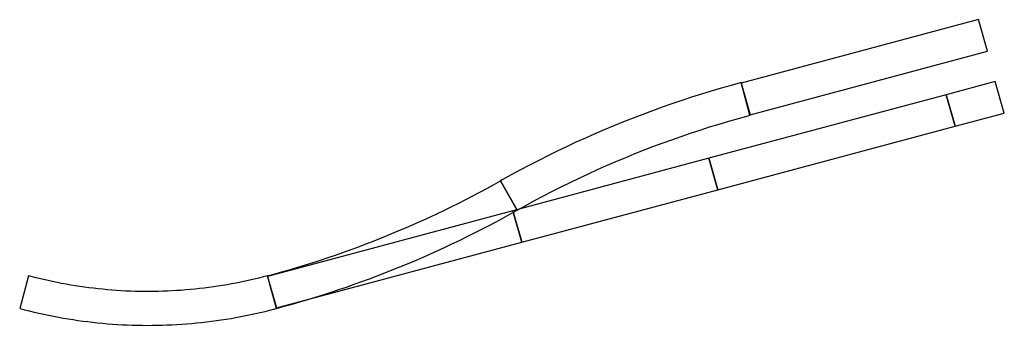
# Model space of a CAD drawing. Header units: inches. Extents: x 463 to 1336, y -905 to -634.
import ezdxf

# ---------------------------------------------------------------- set-up
doc = ezdxf.new("R2010")
doc.units = ezdxf.units.IN
doc.header["$MEASUREMENT"] = 0
doc.layers.add('002', color=1, linetype='CONTINUOUS')
doc.layers.add('004', color=1, linetype='CONTINUOUS')

# ---------------------------------------------------------------- blocks, each defined once
blk = doc.blocks.new('432')
at = {"layer": '004'}
blk.add_polyline3d([(-441.580225, -43.177126, 0), (-437.328397, -44.293645, 0), (-433.065617, -45.36759, 0), (-428.792311, -46.398855, 0), (-424.508905, -47.387335, 0), (-420.215829, -48.332933, 0), (-415.913512, -49.235553, 0), (-411.602385, -50.095106, 0), (-407.282877, -50.911506, 0), (-402.955421, -51.68467, 0), (-398.62045, -52.414522, 0), (-394.278398, -53.100988, 0), (-389.929698, -53.744, 0), (-385.574786, -54.343494, 0), (-381.214096, -54.899409, 0), (-376.848066, -55.41169, 0), (-372.477131, -55.880286, 0), (-368.101728, -56.305151, 0), (-363.722296, -56.68624, 0), (-359.339272, -57.023517, 0), (-354.953095, -57.316948, 0), (-350.564202, -57.566502, 0), (-346.173034, -57.772157, 0), (-341.780028, -57.93389, 0), (-337.385625, -58.051685, 0), (-332.990264, -58.125531, 0), (-328.594384, -58.155421, 0), (-324.198424, -58.141351, 0), (-319.802826, -58.083323, 0), (-315.408027, -57.981343, 0), (-311.014468, -57.835421, 0), (-306.622588, -57.645571, 0), (-302.232826, -57.411812, 0), (-297.845621, -57.134168, 0), (-293.461411, -56.812667, 0), (-289.080636, -56.44734, 0), (-284.703733, -56.038225, 0), (-280.33114, -55.585362, 0), (-275.963294, -55.088796, 0), (-271.600632, -54.548578, 0), (-267.24359, -53.96476, 0), (-262.892605, -53.337402, 0), (-258.54811, -52.666566, 0), (-254.210541, -51.95232, 0), (-249.880331, -51.194734, 0), (-245.557913, -50.393885, 0), (-241.24372, -49.549852, 0), (-236.938182, -48.662721, 0), (-232.641731, -47.732579, 0), (-228.354796, -46.75952, 0), (-224.077806, -45.743641, 0), (-219.811189, -44.685043, 0), (-215.55537, -43.583833, 0), (-214.026521, -43.177126, 0), (-221.791092, -14.199351, 0), (-221.791092, -14.199351, 0), (-225.752759, -15.239674, 0), (-229.724631, -16.24033, 0), (-233.70631, -17.201217, 0), (-237.6974, -18.122239, 0), (-241.697499, -19.003306, 0), (-245.70621, -19.844328, 0), (-249.72313, -20.645222, 0), (-253.747857, -21.405907, 0), (-257.779991, -22.126308, 0), (-261.819126, -22.806351, 0), (-265.86486, -23.44597, 0), (-269.916788, -24.045101, 0), (-273.974505, -24.603683, 0), (-278.037604, -25.12166, 0), (-282.10568, -25.598982, 0), (-286.178325, -26.035599, 0), (-290.255133, -26.431469, 0), (-294.335696, -26.786551, 0), (-298.419605, -27.100811, 0), (-302.506453, -27.374217, 0), (-306.595831, -27.606741, 0), (-310.687329, -27.798361, 0), (-314.780539, -27.949056, 0), (-318.875051, -28.058813, 0), (-322.970456, -28.12762, 0), (-327.066344, -28.15547, 0), (-331.162306, -28.14236, 0), (-335.257932, -28.088292, 0), (-339.352813, -27.993271, 0), (-343.446539, -27.857307, 0), (-347.5387, -27.680413, 0), (-351.628888, -27.462607, 0), (-355.716693, -27.203911, 0), (-359.801707, -26.90435, 0), (-363.883521, -26.563955, 0), (-367.961728, -26.182759, 0), (-372.035918, -25.760801, 0), (-376.105685, -25.298123, 0), (-380.170622, -24.794771, 0), (-384.230323, -24.250796, 0), (-388.28438, -23.666251, 0), (-392.33239, -23.041196, 0), (-396.373947, -22.375692, 0), (-400.408647, -21.669807, 0), (-404.436086, -20.923611, 0), (-408.455862, -20.137178, 0), (-412.467573, -19.310588, 0), (-416.470817, -18.443922, 0), (-420.465195, -17.537269, 0), (-424.450307, -16.590717, 0), (-428.425754, -15.604362, 0), (-432.391139, -14.578303, 0), (-433.815654, -14.199351, 0)], close=True, dxfattribs=at)
blk = doc.blocks.new('490')
at = {"layer": '002'}
blk.add_line((217.261707, 72.662057), (202.519391, 98.789899), dxfattribs=at)
blk.add_polyline3d([(-4, 14, 0), (4, -14, 0), (221.333311, 44.234285, 0), (213.333311, 72.234285, 0)], close=True, dxfattribs=at)
for radius in [887.4, 917.4]:
    blk.add_arc((-233.558306, 871.651466), radius, 285, 299.433333, dxfattribs=at)
blk = doc.blocks.new('492')
at = {"layer": '002'}
blk.add_polyline3d([(-18.917954, 71.733601, 0), (-27.767338, 69.314928, 0), (-36.592093, 66.807883, 0), (-45.391337, 64.212718, 0), (-54.16419, 61.529692, 0), (-62.909774, 58.759072, 0), (-71.627215, 55.901137, 0), (-80.315642, 52.956172, 0), (-88.974185, 49.924471, 0), (-97.601978, 46.806338, 0), (-106.198159, 43.602084, 0), (-114.761869, 40.31203, 0), (-123.29225, 36.936505, 0), (-131.78845, 33.475847, 0), (-140.24962, 29.9304, 0), (-148.674912, 26.300521, 0), (-157.063485, 22.586572, 0), (-165.414499, 18.788924, 0), (-173.727121, 14.907957, 0), (-182.000517, 10.944059, 0), (-190.233862, 6.897627, 0), (-198.426331, 2.769066, 0), (-206.577106, -1.441213, 0), (-214.685371, -5.732787, 0), (-222.750315, -10.105229, 0), (-230.771133, -14.558099, 0), (-232.297375, -15.417343, 0), (-217.55506, -41.545185, 0), (-217.55506, -41.545185, 0), (-209.804769, -37.223124, 0), (-202.011646, -32.97878, 0), (-194.17647, -28.812578, 0), (-186.300025, -24.724935, 0), (-178.383097, -20.71626, 0), (-170.426479, -16.786953, 0), (-162.430967, -12.937407, 0), (-154.39736, -9.168008, 0), (-146.32646, -5.479132, 0), (-138.219077, -1.871147, 0), (-130.076019, 1.655584, 0), (-121.898102, 5.100709, 0), (-113.686143, 8.463885, 0), (-105.440964, 11.744774, 0), (-97.163388, 14.943049, 0), (-88.854244, 18.05839, 0), (-80.514363, 21.090484, 0), (-72.144578, 24.03903, 0), (-63.745726, 26.903732, 0), (-55.318649, 29.684303, 0), (-46.864187, 32.380466, 0), (-38.383186, 34.991951, 0), (-29.876496, 37.518497, 0), (-21.344965, 39.959851, 0), (-12.789448, 42.315769, 0), (-11.153383, 42.755826, 0)], close=True, dxfattribs=at)
blk = doc.blocks.new('493')
at = {"layer": '002'}
blk.add_polyline3d([(-2.133351, 32.587428, 0), (-10.133351, 60.587428, 0), (-184, 14, 0), (-176, -14, 0)], close=True, dxfattribs=at)
blk = doc.blocks.new('494')
at = {"layer": '002'}
blk.add_polyline3d([(-3.424762, 42.39667, 0), (-11.424762, 70.39667, 0), (-221.9, 14, 0), (-213.9, -14, 0)], close=True, dxfattribs=at)
blk = doc.blocks.new('495')
at = {"layer": '002'}
blk.add_polyline3d([(-3.424762, 42.39667, 0), (-11.424762, 70.39667, 0), (-221.9, 14, 0), (-213.9, -14, 0)], close=True, dxfattribs=at)
blk = doc.blocks.new('496')
at = {"layer": '002'}
blk.add_polyline3d([(2.466662, -2.353143, 0), (-5.533338, 25.646857, 0), (-49, 14, 0), (-41, -14, 0)], close=True, dxfattribs=at)

msp = doc.modelspace()

# ---------------------------------------------------------------- block references
at = {"layer": '002'}
for name, p in [('495', (1324.311859, -704.388252)), ('496', (1333.305959, -714.621824)), ('492', (1121.447528, -761.632966)), ('494', (1295.730721, -771.018494)), ('493', (1083.964073, -817.605922)), ('490', (686.630762, -875.840207))]:
    msp.add_blockref(name, p, dxfattribs=at)
at = {"layer": '004'}
msp.add_blockref('432', (904.539568, -847.151969), dxfattribs=at)

doc.saveas('drawing.dxf')
